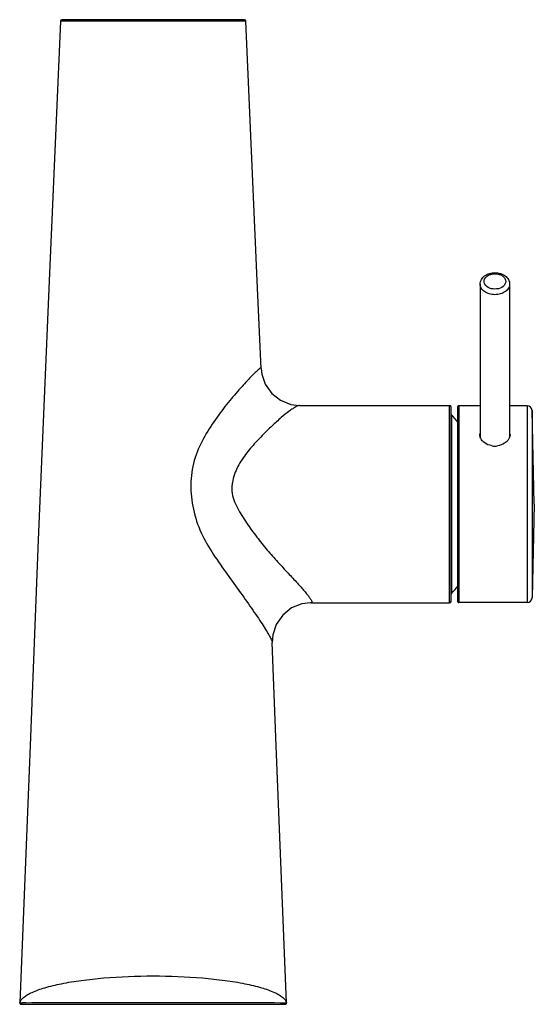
# Model space of a CAD drawing. Header units: millimetres. Extents: x 0 to 1118, y 0 to 864.
# Tile 2 of 7: x 325 to 430, y 437 to 637. Entities that reach past the tile are written whole.
import ezdxf

# ---------------------------------------------------------------- set-up
doc = ezdxf.new("R2010")
doc.units = ezdxf.units.MM
doc.header["$LTSCALE"] = 61.468
doc.layers.get('0').update_dxf_attribs({"linetype": 'CONTINUOUS'})

msp = doc.modelspace()

# ---------------------------------------------------------------- linework, layer by layer
at = {"color": 7, "linetype": 'CONTINUOUS'}
for p, q in [((333.72, 636.74), (333.71, 636.74)), ((371.38, 636.74), (333.71, 636.74)), ((371.08, 637.03), (334.01, 637.03)), ((371.38, 636.74), (371.37, 636.74)), ((418.94, 583.3), (418.94, 552.46)), ((424.94, 583.3), (424.94, 552.46)), ((382.29, 558.68), (412.74, 558.68)), ((412.74, 518.58), (412.74, 558.68)), ((413.04, 518.88), (413.04, 558.38)), ((414.44, 518.78), (414.44, 558.48)), ((418.94, 558.63), (414.59, 558.63)), ((414.59, 558.63), (414.59, 518.63)), ((428.49, 558.63), (424.94, 558.63)), ((428.49, 558.63), (428.49, 518.63)), ((413.13, 556.79), (413.13, 520.48)), ((429.94, 538.63), (429.49, 557.68)), ((429.49, 557.68), (429.49, 519.58)), ((429.94, 538.63), (429.49, 519.58)), ((384.53, 518.58), (412.74, 518.58)), ((428.49, 518.63), (414.59, 518.63)), ((325.44, 437.34), (325.47, 437.35)), ((325.74, 437.03), (379.35, 437.03)), ((379.62, 437.35), (379.65, 437.34))]:
    msp.add_line(p, q, dxfattribs=at)
for points in [[(333.71, 636.74), (331.42, 584), (329.17, 531.41), (327.54, 489.61), (325.44, 437.34)], [(374.46, 566.18), (373.67, 583.97), (371.38, 636.74)], [(374.46, 566.17), (374.6, 565), (375.31, 562.97), (376.61, 561.13), (378.4, 559.72), (380.47, 558.9), (382.29, 558.68)], [(384.51, 518.58), (382.75, 518.37), (380.66, 517.54), (378.85, 516.1), (377.53, 514.19), (376.84, 512.07), (376.74, 510.51)], [(379.65, 437.34), (377.55, 489.56), (376.74, 510.51)]]:
    msp.add_lwpolyline(points, dxfattribs=at)
for centre, radius, start, end in [((334.01, 636.73), 0.3, 90, 177.5904), ((371.08, 636.73), 0.3, 2.4096, 90), ((412.74, 558.38), 0.3, 0, 90), ((414.59, 558.48), 0.15, 90, 180), ((428.49, 557.63), 1, 2.7294, 90), ((412.91, 556.58), 0.3, 43.2446, 64.2237), ((393.83, 538.63), 26.5, 38.7107, 43.2446), ((420.37, 552.77), 1.5, 168.3612, 179.9875), ((420.64, 552.8), 1.77, 191.2231, 198.2698), ((423.51, 552.77), 1.5, 0.0125, 11.6385), ((421.94, 554.19), 3.77, 261.897, 278.1047), ((393.83, 538.63), 26.5, 316.7554, 321.2893), ((412.91, 520.68), 0.3, 295.7763, 316.7554), ((412.74, 518.88), 0.3, 270, 360), ((414.59, 518.78), 0.15, 180, 270), ((428.49, 519.63), 1, 270, 357.2706), ((325.74, 437.33), 0.3, 177.5772, 270), ((325.77, 437.33), 0.3, 176.9981, 269.9002), ((327.81, 280.41), 156.95, 90.4122, 90.6664), ((379.32, 437.33), 0.3, 270.0405, 3.0052), ((379.35, 437.33), 0.3, 270, 2.4228)]:
    msp.add_arc(centre, radius, start, end, dxfattribs=at)
for points, knots in [([(418.94, 583.3), (418.94, 583.62), (419.13, 584.3), (419.84, 585.07), (420.83, 585.55), (421.57, 585.65), (421.94, 585.65)], [0, 0, 0, 0, 0.233649, 0.475427, 0.73171, 1, 1, 1, 1]), ([(421.94, 582.31), (421.46, 582.31), (420.57, 582.49), (419.75, 583.32), (419.72, 584.11), (419.99, 584.64), (420.47, 585.06), (420.88, 585.24), (421.1, 585.3)], [0, 0, 0, 0, 0.286222, 0.520527, 0.626355, 0.737261, 0.861487, 1, 1, 1, 1]), ([(421.94, 585.65), (422.32, 585.65), (423.06, 585.55), (424.04, 585.07), (424.76, 584.3), (424.94, 583.62), (424.94, 583.3)], [0, 0, 0, 0, 0.268309, 0.524587, 0.766342, 1, 1, 1, 1]), ([(422.78, 585.3), (423.01, 585.24), (423.42, 585.06), (423.9, 584.64), (424.16, 584.11), (424.13, 583.32), (423.31, 582.49), (422.42, 582.31), (421.94, 582.31)], [0, 0, 0, 0, 0.138513, 0.262739, 0.373645, 0.479473, 0.713778, 1, 1, 1, 1]), ([(421.94, 581.17), (421.56, 581.17), (420.81, 581.28), (419.83, 581.72), (419.13, 582.41), (418.94, 583.02), (418.94, 583.3)], [0, 0, 0, 0, 0.287953, 0.555255, 0.790474, 1, 1, 1, 1]), ([(424.94, 583.3), (424.94, 583.02), (424.76, 582.41), (424.06, 581.72), (423.08, 581.28), (422.33, 581.17), (421.94, 581.17)], [0, 0, 0, 0, 0.209526, 0.444745, 0.712047, 1, 1, 1, 1]), ([(374.04, 566.06), (373.83, 565.89), (373.37, 565.46), (372.21, 564.29), (370.41, 562.37), (367.99, 559.59), (365.43, 556.25), (362.91, 552.46), (360.84, 548.11), (360.02, 543.21), (360.4, 538.19), (361.87, 533.33), (364.34, 528.95), (367.16, 524.95), (369.92, 521.17), (372.06, 518.14), (373.62, 515.87), (374.63, 514.36), (375.47, 513.03), (376.12, 511.93), (376.52, 511.18), (376.7, 510.74), (376.74, 510.57), (376.74, 510.51)], [0, 0, 0, 0, 0.012206, 0.029561, 0.076242, 0.134538, 0.200626, 0.271643, 0.345903, 0.422217, 0.499726, 0.577872, 0.655825, 0.732087, 0.805213, 0.873374, 0.90452, 0.9329, 0.957679, 0.977821, 0.992205, 0.996947, 1, 1, 1, 1]), ([(374.35, 566.26), (374.32, 566.26), (374.21, 566.2), (374.11, 566.12), (374.04, 566.06)], [0, 0, 0, 0, 0.174969, 1, 1, 1, 1]), ([(374.46, 566.18), (374.46, 566.21), (374.44, 566.28), (374.37, 566.27), (374.35, 566.26)], [0, 0, 0, 0, 0.514659, 1, 1, 1, 1]), ([(382.29, 558.68), (382.18, 558.68), (381.9, 558.59), (381.43, 558.36), (380.84, 557.99), (379.84, 557.28), (378.43, 556.13), (376.59, 554.46), (374.58, 552.5), (372.5, 550.27), (370.85, 548.16), (369.71, 546.27), (369.03, 544.7), (368.65, 543.3), (368.51, 542.13), (368.48, 540.94), (368.87, 539.48), (369.65, 537.86), (370.54, 536.3), (371.81, 534.31), (373.53, 531.96), (375.67, 529.33), (377.82, 526.9), (379.88, 524.68), (381.2, 523.26), (381.82, 522.58)], [0, 0, 0, 0, 0.007405, 0.018835, 0.034018, 0.052529, 0.097906, 0.152256, 0.213564, 0.27999, 0.350082, 0.38628, 0.423182, 0.4608, 0.479884, 0.499103, 0.537755, 0.576655, 0.615489, 0.654083, 0.730069, 0.803766, 0.87431, 0.940421, 1, 1, 1, 1]), ([(419.59, 551.3), (419.51, 551.37), (419.25, 551.64), (419.04, 551.98), (418.96, 552.25)], [0, 0, 0, 0, 0.265583, 1, 1, 1, 1]), ([(424.83, 552.01), (424.8, 551.94), (424.66, 551.68), (424.47, 551.45), (424.3, 551.3)], [0, 0, 0, 0, 0.239625, 1, 1, 1, 1]), ([(421.41, 550.46), (421.24, 550.49), (420.58, 550.63), (419.95, 550.96), (419.59, 551.3)], [0, 0, 0, 0, 0.26242, 1, 1, 1, 1]), ([(424.3, 551.3), (424.18, 551.19), (423.65, 550.77), (422.98, 550.53), (422.48, 550.46)], [0, 0, 0, 0, 0.237968, 1, 1, 1, 1]), ([(381.82, 522.58), (382.08, 522.3), (382.56, 521.76), (383.24, 520.99), (383.81, 520.31), (384.26, 519.73), (384.57, 519.26), (384.75, 518.93), (384.77, 518.62), (384.6, 518.58), (384.53, 518.58)], [0, 0, 0, 0, 0.221599, 0.421316, 0.595079, 0.73853, 0.847669, 0.920335, 0.961044, 1, 1, 1, 1]), ([(325.47, 437.35), (325.58, 437.77), (326.1, 438.38), (327.01, 439), (328.43, 439.72), (330.74, 440.51), (334.1, 441.3), (338.1, 441.95), (344.31, 442.61), (349.2, 442.8), (352.54, 442.8)], [0, 0, 0, 0, 0.046753, 0.078747, 0.117377, 0.21473, 0.337597, 0.482515, 0.64493, 1, 1, 1, 1]), ([(352.54, 442.8), (355.89, 442.8), (360.77, 442.61), (366.99, 441.95), (370.99, 441.3), (374.35, 440.51), (376.66, 439.72), (378.08, 439), (378.99, 438.38), (379.51, 437.77), (379.62, 437.35)], [0, 0, 0, 0, 0.35507, 0.517485, 0.662403, 0.78527, 0.882623, 0.921253, 0.953247, 1, 1, 1, 1]), ([(325.47, 437.35), (325.49, 437.35), (325.66, 437.35), (325.83, 437.36), (325.98, 437.36)], [0, 0, 0, 0, 0.133082, 1, 1, 1, 1]), ([(326.68, 437.36), (329.92, 437.39), (338.54, 437.4), (347.17, 437.41), (352.54, 437.41)], [0, 0, 0, 0, 0.376398, 1, 1, 1, 1]), ([(352.54, 437.41), (357.92, 437.41), (366.54, 437.4), (375.17, 437.39), (378.41, 437.36)], [0, 0, 0, 0, 0.623605, 1, 1, 1, 1]), ([(378.41, 437.36), (378.54, 437.36), (378.91, 437.36), (379.28, 437.36), (379.52, 437.35)], [0, 0, 0, 0, 0.345068, 1, 1, 1, 1]), ([(379.52, 437.35), (379.53, 437.35), (379.57, 437.35), (379.6, 437.35), (379.62, 437.35)], [0, 0, 0, 0, 0.316998, 1, 1, 1, 1])]:
    msp.add_open_spline(points, degree=3, knots=knots, dxfattribs=at)
for points in [[(421.1, 585.3), (421.38, 585.38), (421.66, 585.42), (421.94, 585.42)], [(421.94, 585.42), (422.23, 585.42), (422.51, 585.38), (422.78, 585.3)], [(418.9, 552.46), (418.88, 552.56), (418.87, 552.66), (418.87, 552.77)], [(424.99, 552.46), (424.96, 552.3), (424.9, 552.15), (424.83, 552.01)], [(425.02, 552.77), (425.02, 552.66), (425.01, 552.56), (424.99, 552.46)]]:
    msp.add_open_spline(points, degree=3, dxfattribs=at)

doc.saveas('drawing.dxf')
